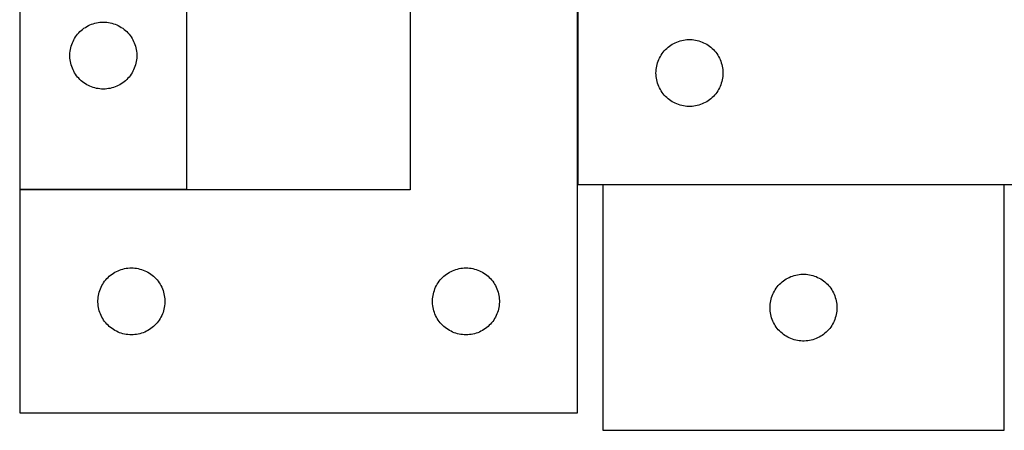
# Model space of a CAD drawing. Header units: millimetres. Extents: x 7 to 1492, y 7 to 465.
# Tile 1 of 5: x 7 to 448, y 7 to 191. Entities that reach past the tile are written whole.
import ezdxf

# ---------------------------------------------------------------- set-up
doc = ezdxf.new("R2010")
doc.units = ezdxf.units.MM
doc.layers.add('COMMON', color=5, linetype='CONTINUOUS', true_color=0x0000ff)
doc.layers.add('CUT', color=7, linetype='CONTINUOUS', true_color=0x000000)

msp = doc.modelspace()

# ---------------------------------------------------------------- linework, layer by layer
at = {"layer": 'COMMON'}
for p, q in [((257.081823, 116.847768), (257.081823, 314.457338)), ((448.296702, 116.747768), (268.296702, 116.747768)), ((81.897276, 114.557339), (6.981822, 114.557339))]:
    msp.add_line(p, q, dxfattribs=at)
at = {"layer": 'CUT'}
for p, q in [((6.897276, 414.657339), (6.897276, 114.657339)), ((257.181823, 366.847768), (257.181823, 116.847768)), ((81.897276, 114.657339), (81.897276, 314.657339)), ((181.981822, 314.457338), (181.981822, 114.457338)), ((256.981822, 14.457338), (256.981822, 314.457338)), ((33.928114, 185.399622), (34.494994, 185.924318)), ((34.494994, 185.924318), (35.088134, 186.419137)), ((35.088134, 186.419137), (35.705959, 186.882764)), ((35.705959, 186.882764), (36.346833, 187.313973)), ((36.346833, 187.313973), (37.009055, 187.711618)), ((37.009055, 187.711618), (37.690869, 188.074646)), ((37.690869, 188.074646), (38.390467, 188.402093)), ((38.390467, 188.402093), (39.105995, 188.693092)), ((39.105995, 188.693092), (39.835553, 188.94687)), ((39.835553, 188.94687), (40.577209, 189.162755)), ((40.577209, 189.162755), (41.328995, 189.340175)), ((41.328995, 189.340175), (42.088917, 189.478658)), ((42.088917, 189.478658), (42.854961, 189.577838)), ((42.854961, 189.577838), (43.625095, 189.637451)), ((43.625095, 189.637451), (44.397276, 189.657339)), ((44.397276, 189.657339), (45.169457, 189.637451)), ((45.169457, 189.637451), (45.939591, 189.577838)), ((45.939591, 189.577838), (46.705634, 189.478658)), ((46.705634, 189.478658), (47.465557, 189.340175)), ((47.465557, 189.340175), (48.217343, 189.162755)), ((48.217343, 189.162755), (48.958998, 188.94687)), ((48.958998, 188.94687), (49.688557, 188.693092)), ((49.688557, 188.693092), (50.404084, 188.402093)), ((50.404084, 188.402093), (51.103683, 188.074646)), ((51.103683, 188.074646), (51.785497, 187.711618)), ((51.785497, 187.711618), (52.447719, 187.313973)), ((52.447719, 187.313973), (53.088592, 186.882764)), ((53.088592, 186.882764), (53.706418, 186.419137)), ((53.706418, 186.419137), (54.299558, 185.924318)), ((54.299558, 185.924318), (54.866438, 185.399622)), ((30.502416, 180.308258), (30.811742, 181.016055)), ((30.811742, 181.016055), (31.157094, 181.706991)), ((31.157094, 181.706991), (31.537556, 182.379231)), ((31.537556, 182.379231), (31.952121, 183.030995)), ((31.952121, 183.030995), (32.399687, 183.660554)), ((32.399687, 183.660554), (32.879069, 184.266237)), ((32.879069, 184.266237), (33.388995, 184.846439)), ((33.388995, 184.846439), (33.928114, 185.399622)), ((54.866438, 185.399622), (55.405556, 184.846439)), ((55.405556, 184.846439), (55.915483, 184.266237)), ((55.915483, 184.266237), (56.394865, 183.660554)), ((56.394865, 183.660554), (56.842431, 183.030995)), ((56.842431, 183.030995), (57.256995, 182.379231)), ((57.256995, 182.379231), (57.637458, 181.706991)), ((57.637458, 181.706991), (57.98281, 181.016055)), ((57.98281, 181.016055), (58.292135, 180.308258)), ((301.530904, 180.742628), (302.253687, 181.015106)), ((302.253687, 181.015106), (302.989538, 181.250016)), ((302.989538, 181.250016), (303.736507, 181.446734)), ((303.736507, 181.446734), (304.492611, 181.604737)), ((304.492611, 181.604737), (305.255848, 181.723608)), ((305.255848, 181.723608), (306.024191, 181.803031)), ((306.024191, 181.803031), (306.795604, 181.842795)), ((306.795604, 181.842795), (307.568042, 181.842795)), ((307.568042, 181.842795), (308.339455, 181.803031)), ((308.339455, 181.803031), (309.107798, 181.723608)), ((309.107798, 181.723608), (309.871034, 181.604737)), ((309.871034, 181.604737), (310.627139, 181.446734)), ((310.627139, 181.446734), (311.374107, 181.250016)), ((311.374107, 181.250016), (312.109959, 181.015106)), ((312.109959, 181.015106), (312.832741, 180.742628)), ((29.442013, 175.814971), (29.521436, 176.583315)), ((29.521436, 176.583315), (29.640307, 177.346551)), ((29.640307, 177.346551), (29.79831, 178.102656)), ((29.79831, 178.102656), (29.995028, 178.849624)), ((29.995028, 178.849624), (30.229937, 179.585475)), ((30.229937, 179.585475), (30.502416, 180.308258)), ((58.292135, 180.308258), (58.564614, 179.585475)), ((58.564614, 179.585475), (58.799524, 178.849624)), ((58.799524, 178.849624), (58.996241, 178.102656)), ((58.996241, 178.102656), (59.154245, 177.346551)), ((59.154245, 177.346551), (59.273116, 176.583315)), ((59.273116, 176.583315), (59.352539, 175.814971)), ((295.420026, 176.15691), (295.914844, 176.75005)), ((295.914844, 176.75005), (296.43954, 177.31693)), ((296.43954, 177.31693), (296.992723, 177.856049)), ((296.992723, 177.856049), (297.572925, 178.365975)), ((297.572925, 178.365975), (298.178609, 178.845357)), ((298.178609, 178.845357), (298.808167, 179.292923)), ((298.808167, 179.292923), (299.459931, 179.707487)), ((299.459931, 179.707487), (300.132172, 180.08795)), ((300.132172, 180.08795), (300.823107, 180.433302)), ((300.823107, 180.433302), (301.530904, 180.742628)), ((312.832741, 180.742628), (313.540539, 180.433302)), ((313.540539, 180.433302), (314.231474, 180.08795)), ((314.231474, 180.08795), (314.903715, 179.707487)), ((314.903715, 179.707487), (315.555479, 179.292923)), ((315.555479, 179.292923), (316.185037, 178.845357)), ((316.185037, 178.845357), (316.790721, 178.365975)), ((316.790721, 178.365975), (317.370923, 177.856049)), ((317.370923, 177.856049), (317.924106, 177.31693)), ((317.924106, 177.31693), (318.448802, 176.75005)), ((318.448802, 176.75005), (318.94362, 176.15691)), ((29.402249, 175.043558), (29.442013, 175.814971)), ((29.402249, 174.271121), (29.402249, 175.043558)), ((29.442013, 173.499707), (29.402249, 174.271121)), ((29.521436, 172.731364), (29.442013, 173.499707)), ((29.640307, 171.968128), (29.521436, 172.731364)), ((59.273116, 172.731364), (59.154245, 171.968128)), ((59.352539, 173.499707), (59.273116, 172.731364)), ((59.352539, 175.814971), (59.392303, 175.043558)), ((59.392303, 174.271121), (59.352539, 173.499707)), ((59.392303, 175.043558), (59.392303, 174.271121)), ((293.146071, 172.139049), (293.437069, 172.854577)), ((293.437069, 172.854577), (293.764517, 173.554175)), ((293.764517, 173.554175), (294.127544, 174.235989)), ((294.127544, 174.235989), (294.525189, 174.898211)), ((294.525189, 174.898211), (294.956398, 175.539085)), ((294.956398, 175.539085), (295.420026, 176.15691)), ((318.94362, 176.15691), (319.407248, 175.539085)), ((319.407248, 175.539085), (319.838456, 174.898211)), ((319.838456, 174.898211), (320.236101, 174.235989)), ((320.236101, 174.235989), (320.599129, 173.554175)), ((320.599129, 173.554175), (320.926576, 172.854577)), ((320.926576, 172.854577), (321.217575, 172.139049)), ((29.79831, 171.212023), (29.640307, 171.968128)), ((29.995028, 170.465055), (29.79831, 171.212023)), ((30.229937, 169.729204), (29.995028, 170.465055)), ((30.502416, 169.006421), (30.229937, 169.729204)), ((30.811742, 168.298624), (30.502416, 169.006421)), ((31.157094, 167.607688), (30.811742, 168.298624)), ((57.98281, 168.298624), (57.637458, 167.607688)), ((58.292135, 169.006421), (57.98281, 168.298624)), ((58.564614, 169.729204), (58.292135, 169.006421)), ((58.799524, 170.465055), (58.564614, 169.729204)), ((58.996241, 171.212023), (58.799524, 170.465055)), ((59.154245, 171.968128), (58.996241, 171.212023)), ((292.201711, 167.619949), (292.261325, 168.390083)), ((292.261325, 168.390083), (292.360504, 169.156127)), ((292.360504, 169.156127), (292.498988, 169.916049)), ((292.498988, 169.916049), (292.676407, 170.667835)), ((292.676407, 170.667835), (292.892292, 171.409491)), ((292.892292, 171.409491), (293.146071, 172.139049)), ((321.217575, 172.139049), (321.471354, 171.409491)), ((321.471354, 171.409491), (321.687239, 170.667835)), ((321.687239, 170.667835), (321.864658, 169.916049)), ((321.864658, 169.916049), (322.003141, 169.156127)), ((322.003141, 169.156127), (322.102321, 168.390083)), ((322.102321, 168.390083), (322.161934, 167.619949)), ((31.537556, 166.935447), (31.157094, 167.607688)), ((31.952121, 166.283684), (31.537556, 166.935447)), ((32.399687, 165.654125), (31.952121, 166.283684)), ((32.879069, 165.048442), (32.399687, 165.654125)), ((33.388995, 164.468239), (32.879069, 165.048442)), ((33.928114, 163.915057), (33.388995, 164.468239)), ((34.494994, 163.39036), (33.928114, 163.915057)), ((35.088134, 162.895542), (34.494994, 163.39036)), ((54.299558, 163.39036), (53.706418, 162.895542)), ((54.866438, 163.915057), (54.299558, 163.39036)), ((55.405556, 164.468239), (54.866438, 163.915057)), ((55.915483, 165.048442), (55.405556, 164.468239)), ((56.394865, 165.654125), (55.915483, 165.048442)), ((56.842431, 166.283684), (56.394865, 165.654125)), ((57.256995, 166.935447), (56.842431, 166.283684)), ((57.637458, 167.607688), (57.256995, 166.935447)), ((292.181823, 166.847768), (292.201711, 167.619949)), ((292.201711, 166.075587), (292.181823, 166.847768)), ((292.261325, 165.305453), (292.201711, 166.075587)), ((292.360504, 164.539409), (292.261325, 165.305453)), ((292.498988, 163.779487), (292.360504, 164.539409)), ((292.676407, 163.027701), (292.498988, 163.779487)), ((321.864658, 163.779487), (321.687239, 163.027701)), ((322.003141, 164.539409), (321.864658, 163.779487)), ((322.102321, 165.305453), (322.003141, 164.539409)), ((322.161934, 166.075587), (322.102321, 165.305453)), ((322.161934, 167.619949), (322.181823, 166.847768)), ((322.181823, 166.847768), (322.161934, 166.075587)), ((35.705959, 162.431914), (35.088134, 162.895542)), ((36.346833, 162.000706), (35.705959, 162.431914)), ((37.009055, 161.603061), (36.346833, 162.000706)), ((37.690869, 161.240033), (37.009055, 161.603061)), ((38.390467, 160.912586), (37.690869, 161.240033)), ((39.105995, 160.621587), (38.390467, 160.912586)), ((39.835553, 160.367809), (39.105995, 160.621587)), ((40.577209, 160.151924), (39.835553, 160.367809)), ((41.328995, 159.974504), (40.577209, 160.151924)), ((42.088917, 159.836021), (41.328995, 159.974504)), ((42.854961, 159.736841), (42.088917, 159.836021)), ((43.625095, 159.677228), (42.854961, 159.736841)), ((44.397276, 159.657339), (43.625095, 159.677228)), ((45.169457, 159.677228), (44.397276, 159.657339)), ((45.939591, 159.736841), (45.169457, 159.677228)), ((46.705634, 159.836021), (45.939591, 159.736841)), ((47.465557, 159.974504), (46.705634, 159.836021)), ((48.217343, 160.151924), (47.465557, 159.974504)), ((48.958998, 160.367809), (48.217343, 160.151924)), ((49.688557, 160.621587), (48.958998, 160.367809)), ((50.404084, 160.912586), (49.688557, 160.621587)), ((51.103683, 161.240033), (50.404084, 160.912586)), ((51.785497, 161.603061), (51.103683, 161.240033)), ((52.447719, 162.000706), (51.785497, 161.603061)), ((53.088592, 162.431914), (52.447719, 162.000706)), ((53.706418, 162.895542), (53.088592, 162.431914)), ((292.892292, 162.286046), (292.676407, 163.027701)), ((293.146071, 161.556487), (292.892292, 162.286046)), ((293.437069, 160.840959), (293.146071, 161.556487)), ((293.764517, 160.141361), (293.437069, 160.840959)), ((294.127544, 159.459547), (293.764517, 160.141361)), ((294.525189, 158.797325), (294.127544, 159.459547)), ((320.236101, 159.459547), (319.838456, 158.797325)), ((320.599129, 160.141361), (320.236101, 159.459547)), ((320.926576, 160.840959), (320.599129, 160.141361)), ((321.217575, 161.556487), (320.926576, 160.840959)), ((321.471354, 162.286046), (321.217575, 161.556487)), ((321.687239, 163.027701), (321.471354, 162.286046)), ((294.956398, 158.156452), (294.525189, 158.797325)), ((295.420026, 157.538626), (294.956398, 158.156452)), ((295.914844, 156.945486), (295.420026, 157.538626)), ((296.43954, 156.378606), (295.914844, 156.945486)), ((296.992723, 155.839488), (296.43954, 156.378606)), ((297.572925, 155.329561), (296.992723, 155.839488)), ((298.178609, 154.850179), (297.572925, 155.329561)), ((298.808167, 154.402613), (298.178609, 154.850179)), ((316.185037, 154.850179), (315.555479, 154.402613)), ((316.790721, 155.329561), (316.185037, 154.850179)), ((317.370923, 155.839488), (316.790721, 155.329561)), ((317.924106, 156.378606), (317.370923, 155.839488)), ((318.448802, 156.945486), (317.924106, 156.378606)), ((318.94362, 157.538626), (318.448802, 156.945486)), ((319.407248, 158.156452), (318.94362, 157.538626)), ((319.838456, 158.797325), (319.407248, 158.156452)), ((299.459931, 153.988049), (298.808167, 154.402613)), ((300.132172, 153.607586), (299.459931, 153.988049)), ((300.823107, 153.262234), (300.132172, 153.607586)), ((301.530904, 152.952909), (300.823107, 153.262234)), ((302.253687, 152.68043), (301.530904, 152.952909)), ((302.989538, 152.44552), (302.253687, 152.68043)), ((303.736507, 152.248802), (302.989538, 152.44552)), ((304.492611, 152.090799), (303.736507, 152.248802)), ((305.255848, 151.971928), (304.492611, 152.090799)), ((306.024191, 151.892505), (305.255848, 151.971928)), ((306.795604, 151.852741), (306.024191, 151.892505)), ((307.568042, 151.852741), (306.795604, 151.852741)), ((308.339455, 151.892505), (307.568042, 151.852741)), ((309.107798, 151.971928), (308.339455, 151.892505)), ((309.871034, 152.090799), (309.107798, 151.971928)), ((310.627139, 152.248802), (309.871034, 152.090799)), ((311.374107, 152.44552), (310.627139, 152.248802)), ((312.109959, 152.68043), (311.374107, 152.44552)), ((312.832741, 152.952909), (312.109959, 152.68043)), ((313.540539, 153.262234), (312.832741, 152.952909)), ((314.231474, 153.607586), (313.540539, 153.262234)), ((314.903715, 153.988049), (314.231474, 153.607586)), ((315.555479, 154.402613), (314.903715, 153.988049)), ((257.181823, 116.847768), (557.181823, 116.847768)), ((448.296702, 116.647767), (268.296702, 116.647767)), ((268.296702, 116.647767), (268.296702, 6.647767)), ((448.296702, 6.647767), (448.296702, 116.647767)), ((6.897276, 114.657339), (81.897276, 114.657339)), ((181.981822, 114.457338), (6.981822, 114.457338)), ((6.981822, 114.457338), (6.981822, 14.457338)), ((45.973541, 74.646438), (46.51266, 75.199621)), ((46.51266, 75.199621), (47.07954, 75.724317)), ((47.07954, 75.724317), (47.67268, 76.219136)), ((47.67268, 76.219136), (48.290505, 76.682763)), ((48.290505, 76.682763), (48.931379, 77.113972)), ((48.931379, 77.113972), (49.593601, 77.511617)), ((49.593601, 77.511617), (50.275415, 77.874645)), ((50.275415, 77.874645), (50.975013, 78.202092)), ((50.975013, 78.202092), (51.690541, 78.493091)), ((51.690541, 78.493091), (52.420099, 78.746869)), ((52.420099, 78.746869), (53.161755, 78.962754)), ((53.161755, 78.962754), (53.913541, 79.140174)), ((53.913541, 79.140174), (54.673463, 79.278657)), ((54.673463, 79.278657), (55.439507, 79.377837)), ((55.439507, 79.377837), (56.209641, 79.43745)), ((56.209641, 79.43745), (56.981822, 79.457338)), ((56.981822, 79.457338), (57.754003, 79.43745)), ((57.754003, 79.43745), (58.524137, 79.377837)), ((58.524137, 79.377837), (59.29018, 79.278657)), ((59.29018, 79.278657), (60.050103, 79.140174)), ((60.050103, 79.140174), (60.801889, 78.962754)), ((60.801889, 78.962754), (61.543544, 78.746869)), ((61.543544, 78.746869), (62.273103, 78.493091)), ((62.273103, 78.493091), (62.98863, 78.202092)), ((62.98863, 78.202092), (63.688229, 77.874645)), ((63.688229, 77.874645), (64.370043, 77.511617)), ((64.370043, 77.511617), (65.032265, 77.113972)), ((65.032265, 77.113972), (65.673138, 76.682763)), ((65.673138, 76.682763), (66.290964, 76.219136)), ((66.290964, 76.219136), (66.884104, 75.724317)), ((66.884104, 75.724317), (67.450984, 75.199621)), ((67.450984, 75.199621), (67.990102, 74.646438)), ((195.973541, 74.646438), (196.51266, 75.199621)), ((196.51266, 75.199621), (197.07954, 75.724317)), ((197.07954, 75.724317), (197.67268, 76.219136)), ((197.67268, 76.219136), (198.290505, 76.682763)), ((198.290505, 76.682763), (198.931379, 77.113972)), ((198.931379, 77.113972), (199.593601, 77.511617)), ((199.593601, 77.511617), (200.275415, 77.874645)), ((200.275415, 77.874645), (200.975013, 78.202092)), ((200.975013, 78.202092), (201.690541, 78.493091)), ((201.690541, 78.493091), (202.420099, 78.746869)), ((202.420099, 78.746869), (203.161755, 78.962754)), ((203.161755, 78.962754), (203.913541, 79.140174)), ((203.913541, 79.140174), (204.673463, 79.278657)), ((204.673463, 79.278657), (205.439507, 79.377837)), ((205.439507, 79.377837), (206.209641, 79.43745)), ((206.209641, 79.43745), (206.981822, 79.457338)), ((206.981822, 79.457338), (207.754003, 79.43745)), ((207.754003, 79.43745), (208.524137, 79.377837)), ((208.524137, 79.377837), (209.29018, 79.278657)), ((209.29018, 79.278657), (210.050103, 79.140174)), ((210.050103, 79.140174), (210.801889, 78.962754)), ((210.801889, 78.962754), (211.543544, 78.746869)), ((211.543544, 78.746869), (212.273103, 78.493091)), ((212.273103, 78.493091), (212.98863, 78.202092)), ((212.98863, 78.202092), (213.688229, 77.874645)), ((213.688229, 77.874645), (214.370043, 77.511617)), ((214.370043, 77.511617), (215.032265, 77.113972)), ((215.032265, 77.113972), (215.673138, 76.682763)), ((215.673138, 76.682763), (216.290964, 76.219136)), ((216.290964, 76.219136), (216.884104, 75.724317)), ((216.884104, 75.724317), (217.450984, 75.199621)), ((217.450984, 75.199621), (217.990102, 74.646438)), ((351.247051, 74.887949), (351.937986, 75.233301)), ((351.937986, 75.233301), (352.645783, 75.542627)), ((352.645783, 75.542627), (353.368566, 75.815105)), ((353.368566, 75.815105), (354.104417, 76.050015)), ((354.104417, 76.050015), (354.851386, 76.246733)), ((354.851386, 76.246733), (355.60749, 76.404736)), ((355.60749, 76.404736), (356.370726, 76.523607)), ((356.370726, 76.523607), (357.13907, 76.60303)), ((357.13907, 76.60303), (357.910483, 76.642794)), ((357.910483, 76.642794), (358.68292, 76.642794)), ((358.68292, 76.642794), (359.454334, 76.60303)), ((359.454334, 76.60303), (360.222677, 76.523607)), ((360.222677, 76.523607), (360.985913, 76.404736)), ((360.985913, 76.404736), (361.742018, 76.246733)), ((361.742018, 76.246733), (362.488986, 76.050015)), ((362.488986, 76.050015), (363.224837, 75.815105)), ((363.224837, 75.815105), (363.94762, 75.542627)), ((363.94762, 75.542627), (364.655418, 75.233301)), ((364.655418, 75.233301), (365.346353, 74.887949)), ((43.086962, 70.108257), (43.396288, 70.816054)), ((43.396288, 70.816054), (43.74164, 71.50699)), ((43.74164, 71.50699), (44.122102, 72.17923)), ((44.122102, 72.17923), (44.536667, 72.830994)), ((44.536667, 72.830994), (44.984233, 73.460553)), ((44.984233, 73.460553), (45.463615, 74.066236)), ((45.463615, 74.066236), (45.973541, 74.646438)), ((67.990102, 74.646438), (68.500029, 74.066236)), ((68.500029, 74.066236), (68.979411, 73.460553)), ((68.979411, 73.460553), (69.426977, 72.830994)), ((69.426977, 72.830994), (69.841541, 72.17923)), ((69.841541, 72.17923), (70.222004, 71.50699)), ((70.222004, 71.50699), (70.567356, 70.816054)), ((70.567356, 70.816054), (70.876681, 70.108257)), ((193.086962, 70.108257), (193.396288, 70.816054)), ((193.396288, 70.816054), (193.74164, 71.50699)), ((193.74164, 71.50699), (194.122102, 72.17923)), ((194.122102, 72.17923), (194.536667, 72.830994)), ((194.536667, 72.830994), (194.984233, 73.460553)), ((194.984233, 73.460553), (195.463615, 74.066236)), ((195.463615, 74.066236), (195.973541, 74.646438)), ((217.990102, 74.646438), (218.500029, 74.066236)), ((218.500029, 74.066236), (218.979411, 73.460553)), ((218.979411, 73.460553), (219.426977, 72.830994)), ((219.426977, 72.830994), (219.841541, 72.17923)), ((219.841541, 72.17923), (220.222004, 71.50699)), ((220.222004, 71.50699), (220.567356, 70.816054)), ((220.567356, 70.816054), (220.876681, 70.108257)), ((346.071277, 70.339084), (346.534905, 70.956909)), ((346.534905, 70.956909), (347.029723, 71.550049)), ((347.029723, 71.550049), (347.554419, 72.116929)), ((347.554419, 72.116929), (348.107602, 72.656048)), ((348.107602, 72.656048), (348.687804, 73.165974)), ((348.687804, 73.165974), (349.293488, 73.645356)), ((349.293488, 73.645356), (349.923046, 74.092922)), ((349.923046, 74.092922), (350.57481, 74.507486)), ((350.57481, 74.507486), (351.247051, 74.887949)), ((365.346353, 74.887949), (366.018594, 74.507486)), ((366.018594, 74.507486), (366.670358, 74.092922)), ((366.670358, 74.092922), (367.299916, 73.645356)), ((367.299916, 73.645356), (367.905599, 73.165974)), ((367.905599, 73.165974), (368.485802, 72.656048)), ((368.485802, 72.656048), (369.038985, 72.116929)), ((369.038985, 72.116929), (369.563681, 71.550049)), ((369.563681, 71.550049), (370.058499, 70.956909)), ((370.058499, 70.956909), (370.522127, 70.339084)), ((42.026559, 65.61497), (42.105982, 66.383314)), ((42.105982, 66.383314), (42.224853, 67.14655)), ((42.224853, 67.14655), (42.382856, 67.902655)), ((42.382856, 67.902655), (42.579574, 68.649623)), ((42.579574, 68.649623), (42.814483, 69.385474)), ((42.814483, 69.385474), (43.086962, 70.108257)), ((70.876681, 70.108257), (71.14916, 69.385474)), ((71.14916, 69.385474), (71.38407, 68.649623)), ((71.38407, 68.649623), (71.580787, 67.902655)), ((71.580787, 67.902655), (71.738791, 67.14655)), ((71.738791, 67.14655), (71.857662, 66.383314)), ((71.857662, 66.383314), (71.937085, 65.61497)), ((192.026559, 65.61497), (192.105982, 66.383314)), ((192.105982, 66.383314), (192.224853, 67.14655)), ((192.224853, 67.14655), (192.382856, 67.902655)), ((192.382856, 67.902655), (192.579574, 68.649623)), ((192.579574, 68.649623), (192.814483, 69.385474)), ((192.814483, 69.385474), (193.086962, 70.108257)), ((220.876681, 70.108257), (221.14916, 69.385474)), ((221.14916, 69.385474), (221.38407, 68.649623)), ((221.38407, 68.649623), (221.580787, 67.902655)), ((221.580787, 67.902655), (221.738791, 67.14655)), ((221.738791, 67.14655), (221.857662, 66.383314)), ((221.857662, 66.383314), (221.937085, 65.61497)), ((344.007171, 66.20949), (344.260949, 66.939048)), ((344.260949, 66.939048), (344.551948, 67.654576)), ((344.551948, 67.654576), (344.879396, 68.354174)), ((344.879396, 68.354174), (345.242423, 69.035988)), ((345.242423, 69.035988), (345.640068, 69.69821)), ((345.640068, 69.69821), (346.071277, 70.339084)), ((370.522127, 70.339084), (370.953335, 69.69821)), ((370.953335, 69.69821), (371.35098, 69.035988)), ((371.35098, 69.035988), (371.714008, 68.354174)), ((371.714008, 68.354174), (372.041455, 67.654576)), ((372.041455, 67.654576), (372.332454, 66.939048)), ((372.332454, 66.939048), (372.586232, 66.20949)), ((41.986795, 64.843557), (42.026559, 65.61497)), ((41.986795, 64.07112), (41.986795, 64.843557)), ((42.026559, 63.299706), (41.986795, 64.07112)), ((42.105982, 62.531363), (42.026559, 63.299706)), ((42.224853, 61.768127), (42.105982, 62.531363)), ((71.857662, 62.531363), (71.738791, 61.768127)), ((71.937085, 63.299706), (71.857662, 62.531363)), ((71.937085, 65.61497), (71.976849, 64.843557)), ((71.976849, 64.07112), (71.937085, 63.299706)), ((71.976849, 64.843557), (71.976849, 64.07112)), ((191.986795, 64.843557), (192.026559, 65.61497)), ((191.986795, 64.07112), (191.986795, 64.843557)), ((192.026559, 63.299706), (191.986795, 64.07112)), ((192.105982, 62.531363), (192.026559, 63.299706)), ((192.224853, 61.768127), (192.105982, 62.531363)), ((221.857662, 62.531363), (221.738791, 61.768127)), ((221.937085, 63.299706), (221.857662, 62.531363)), ((221.937085, 65.61497), (221.976849, 64.843557)), ((221.976849, 64.07112), (221.937085, 63.299706)), ((221.976849, 64.843557), (221.976849, 64.07112)), ((343.296702, 61.647767), (343.31659, 62.419948)), ((343.31659, 62.419948), (343.376204, 63.190082)), ((343.376204, 63.190082), (343.475383, 63.956126)), ((343.475383, 63.956126), (343.613866, 64.716048)), ((343.613866, 64.716048), (343.791286, 65.467834)), ((343.791286, 65.467834), (344.007171, 66.20949)), ((372.586232, 66.20949), (372.802118, 65.467834)), ((372.802118, 65.467834), (372.979537, 64.716048)), ((372.979537, 64.716048), (373.11802, 63.956126)), ((373.11802, 63.956126), (373.2172, 63.190082)), ((373.2172, 63.190082), (373.276813, 62.419948)), ((373.276813, 62.419948), (373.296702, 61.647767)), ((42.382856, 61.012022), (42.224853, 61.768127)), ((42.579574, 60.265054), (42.382856, 61.012022)), ((42.814483, 59.529203), (42.579574, 60.265054)), ((43.086962, 58.80642), (42.814483, 59.529203)), ((43.396288, 58.098623), (43.086962, 58.80642)), ((43.74164, 57.407687), (43.396288, 58.098623)), ((44.122102, 56.735446), (43.74164, 57.407687)), ((70.222004, 57.407687), (69.841541, 56.735446)), ((70.567356, 58.098623), (70.222004, 57.407687)), ((70.876681, 58.80642), (70.567356, 58.098623)), ((71.14916, 59.529203), (70.876681, 58.80642)), ((71.38407, 60.265054), (71.14916, 59.529203)), ((71.580787, 61.012022), (71.38407, 60.265054)), ((71.738791, 61.768127), (71.580787, 61.012022)), ((192.382856, 61.012022), (192.224853, 61.768127)), ((192.579574, 60.265054), (192.382856, 61.012022)), ((192.814483, 59.529203), (192.579574, 60.265054)), ((193.086962, 58.80642), (192.814483, 59.529203)), ((193.396288, 58.098623), (193.086962, 58.80642)), ((193.74164, 57.407687), (193.396288, 58.098623)), ((194.122102, 56.735446), (193.74164, 57.407687)), ((220.222004, 57.407687), (219.841541, 56.735446)), ((220.567356, 58.098623), (220.222004, 57.407687)), ((220.876681, 58.80642), (220.567356, 58.098623)), ((221.14916, 59.529203), (220.876681, 58.80642)), ((221.38407, 60.265054), (221.14916, 59.529203)), ((221.580787, 61.012022), (221.38407, 60.265054)), ((221.738791, 61.768127), (221.580787, 61.012022)), ((343.31659, 60.875586), (343.296702, 61.647767)), ((343.376204, 60.105452), (343.31659, 60.875586)), ((343.475383, 59.339408), (343.376204, 60.105452)), ((343.613866, 58.579486), (343.475383, 59.339408)), ((343.791286, 57.8277), (343.613866, 58.579486)), ((344.007171, 57.086045), (343.791286, 57.8277)), ((372.802118, 57.8277), (372.586232, 57.086045)), ((372.979537, 58.579486), (372.802118, 57.8277)), ((373.11802, 59.339408), (372.979537, 58.579486)), ((373.2172, 60.105452), (373.11802, 59.339408)), ((373.276813, 60.875586), (373.2172, 60.105452)), ((373.296702, 61.647767), (373.276813, 60.875586)), ((44.536667, 56.083683), (44.122102, 56.735446)), ((44.984233, 55.454124), (44.536667, 56.083683)), ((45.463615, 54.848441), (44.984233, 55.454124)), ((45.973541, 54.268238), (45.463615, 54.848441)), ((46.51266, 53.715056), (45.973541, 54.268238)), ((47.07954, 53.190359), (46.51266, 53.715056)), ((47.67268, 52.695541), (47.07954, 53.190359)), ((66.884104, 53.190359), (66.290964, 52.695541)), ((67.450984, 53.715056), (66.884104, 53.190359)), ((67.990102, 54.268238), (67.450984, 53.715056)), ((68.500029, 54.848441), (67.990102, 54.268238)), ((68.979411, 55.454124), (68.500029, 54.848441)), ((69.426977, 56.083683), (68.979411, 55.454124)), ((69.841541, 56.735446), (69.426977, 56.083683)), ((194.536667, 56.083683), (194.122102, 56.735446)), ((194.984233, 55.454124), (194.536667, 56.083683)), ((195.463615, 54.848441), (194.984233, 55.454124)), ((195.973541, 54.268238), (195.463615, 54.848441)), ((196.51266, 53.715056), (195.973541, 54.268238)), ((197.07954, 53.190359), (196.51266, 53.715056)), ((197.67268, 52.695541), (197.07954, 53.190359)), ((216.884104, 53.190359), (216.290964, 52.695541)), ((217.450984, 53.715056), (216.884104, 53.190359)), ((217.990102, 54.268238), (217.450984, 53.715056)), ((218.500029, 54.848441), (217.990102, 54.268238)), ((218.979411, 55.454124), (218.500029, 54.848441)), ((219.426977, 56.083683), (218.979411, 55.454124)), ((219.841541, 56.735446), (219.426977, 56.083683)), ((344.260949, 56.356486), (344.007171, 57.086045)), ((344.551948, 55.640958), (344.260949, 56.356486)), ((344.879396, 54.94136), (344.551948, 55.640958)), ((345.242423, 54.259546), (344.879396, 54.94136)), ((345.640068, 53.597324), (345.242423, 54.259546)), ((346.071277, 52.956451), (345.640068, 53.597324)), ((370.953335, 53.597324), (370.522127, 52.956451)), ((371.35098, 54.259546), (370.953335, 53.597324)), ((371.714008, 54.94136), (371.35098, 54.259546)), ((372.041455, 55.640958), (371.714008, 54.94136)), ((372.332454, 56.356486), (372.041455, 55.640958)), ((372.586232, 57.086045), (372.332454, 56.356486)), ((48.290505, 52.231913), (47.67268, 52.695541)), ((48.931379, 51.800705), (48.290505, 52.231913)), ((49.593601, 51.40306), (48.931379, 51.800705)), ((50.275415, 51.040032), (49.593601, 51.40306)), ((50.975013, 50.712585), (50.275415, 51.040032)), ((51.690541, 50.421586), (50.975013, 50.712585)), ((52.420099, 50.167808), (51.690541, 50.421586)), ((53.161755, 49.951923), (52.420099, 50.167808)), ((53.913541, 49.774503), (53.161755, 49.951923)), ((54.673463, 49.63602), (53.913541, 49.774503)), ((55.439507, 49.53684), (54.673463, 49.63602)), ((56.209641, 49.477227), (55.439507, 49.53684)), ((56.981822, 49.457338), (56.209641, 49.477227)), ((57.754003, 49.477227), (56.981822, 49.457338)), ((58.524137, 49.53684), (57.754003, 49.477227)), ((59.29018, 49.63602), (58.524137, 49.53684)), ((60.050103, 49.774503), (59.29018, 49.63602)), ((60.801889, 49.951923), (60.050103, 49.774503)), ((61.543544, 50.167808), (60.801889, 49.951923)), ((62.273103, 50.421586), (61.543544, 50.167808)), ((62.98863, 50.712585), (62.273103, 50.421586)), ((63.688229, 51.040032), (62.98863, 50.712585)), ((64.370043, 51.40306), (63.688229, 51.040032)), ((65.032265, 51.800705), (64.370043, 51.40306)), ((65.673138, 52.231913), (65.032265, 51.800705)), ((66.290964, 52.695541), (65.673138, 52.231913)), ((198.290505, 52.231913), (197.67268, 52.695541)), ((198.931379, 51.800705), (198.290505, 52.231913)), ((199.593601, 51.40306), (198.931379, 51.800705)), ((200.275415, 51.040032), (199.593601, 51.40306)), ((200.975013, 50.712585), (200.275415, 51.040032)), ((201.690541, 50.421586), (200.975013, 50.712585)), ((202.420099, 50.167808), (201.690541, 50.421586)), ((203.161755, 49.951923), (202.420099, 50.167808)), ((203.913541, 49.774503), (203.161755, 49.951923)), ((204.673463, 49.63602), (203.913541, 49.774503)), ((205.439507, 49.53684), (204.673463, 49.63602)), ((206.209641, 49.477227), (205.439507, 49.53684)), ((206.981822, 49.457338), (206.209641, 49.477227)), ((207.754003, 49.477227), (206.981822, 49.457338)), ((208.524137, 49.53684), (207.754003, 49.477227)), ((209.29018, 49.63602), (208.524137, 49.53684)), ((210.050103, 49.774503), (209.29018, 49.63602)), ((210.801889, 49.951923), (210.050103, 49.774503)), ((211.543544, 50.167808), (210.801889, 49.951923)), ((212.273103, 50.421586), (211.543544, 50.167808)), ((212.98863, 50.712585), (212.273103, 50.421586)), ((213.688229, 51.040032), (212.98863, 50.712585)), ((214.370043, 51.40306), (213.688229, 51.040032)), ((215.032265, 51.800705), (214.370043, 51.40306)), ((215.673138, 52.231913), (215.032265, 51.800705)), ((216.290964, 52.695541), (215.673138, 52.231913)), ((346.534905, 52.338625), (346.071277, 52.956451)), ((347.029723, 51.745485), (346.534905, 52.338625)), ((347.554419, 51.178605), (347.029723, 51.745485)), ((348.107602, 50.639487), (347.554419, 51.178605)), ((348.687804, 50.12956), (348.107602, 50.639487)), ((349.293488, 49.650178), (348.687804, 50.12956)), ((349.923046, 49.202612), (349.293488, 49.650178)), ((350.57481, 48.788048), (349.923046, 49.202612)), ((351.247051, 48.407585), (350.57481, 48.788048)), ((366.018594, 48.788048), (365.346353, 48.407585)), ((366.670358, 49.202612), (366.018594, 48.788048)), ((367.299916, 49.650178), (366.670358, 49.202612)), ((367.905599, 50.12956), (367.299916, 49.650178)), ((368.485802, 50.639487), (367.905599, 50.12956)), ((369.038985, 51.178605), (368.485802, 50.639487)), ((369.563681, 51.745485), (369.038985, 51.178605)), ((370.058499, 52.338625), (369.563681, 51.745485)), ((370.522127, 52.956451), (370.058499, 52.338625)), ((351.937986, 48.062233), (351.247051, 48.407585)), ((352.645783, 47.752908), (351.937986, 48.062233)), ((353.368566, 47.480429), (352.645783, 47.752908)), ((354.104417, 47.245519), (353.368566, 47.480429)), ((354.851386, 47.048801), (354.104417, 47.245519)), ((355.60749, 46.890798), (354.851386, 47.048801)), ((356.370726, 46.771927), (355.60749, 46.890798)), ((357.13907, 46.692504), (356.370726, 46.771927)), ((357.910483, 46.65274), (357.13907, 46.692504)), ((358.68292, 46.65274), (357.910483, 46.65274)), ((359.454334, 46.692504), (358.68292, 46.65274)), ((360.222677, 46.771927), (359.454334, 46.692504)), ((360.985913, 46.890798), (360.222677, 46.771927)), ((361.742018, 47.048801), (360.985913, 46.890798)), ((362.488986, 47.245519), (361.742018, 47.048801)), ((363.224837, 47.480429), (362.488986, 47.245519)), ((363.94762, 47.752908), (363.224837, 47.480429)), ((364.655418, 48.062233), (363.94762, 47.752908)), ((365.346353, 48.407585), (364.655418, 48.062233)), ((6.981822, 14.457338), (256.981822, 14.457338)), ((268.296702, 6.647767), (448.296702, 6.647767))]:
    msp.add_line(p, q, dxfattribs=at)

doc.saveas('drawing.dxf')
